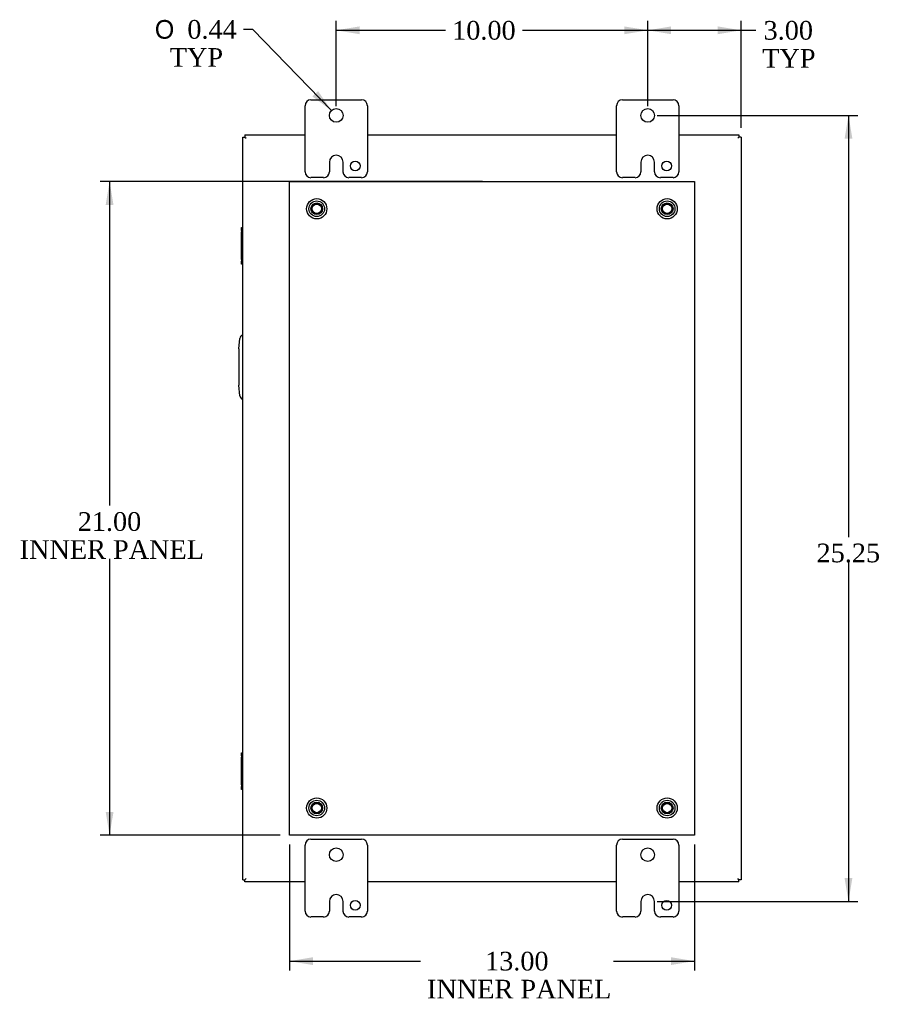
# Model space of a CAD drawing. Header units: inches. Extents: x 1 to 150, y -1 to 99.
# Tile 6 of 9: x 85 to 113, y 31 to 62. Entities that reach past the tile are written whole.
import ezdxf
from ezdxf.enums import TextEntityAlignment as Align
from ezdxf.lldxf.tags import DXFTag

# ---------------------------------------------------------------- set-up
doc = ezdxf.new("R2010")
doc.units = ezdxf.units.IN
doc.header["$MEASUREMENT"] = 0
for name, color, linetype in [('COM40153-2', 7, 'Continuous'), ('COM40675', 7, 'Continuous'), ('COM42667', 7, 'Continuous'), ('COM48475', 7, 'Continuous'), ('Default', 7, 'Continuous'), ('FET07710', 7, 'Continuous'), ('STD26094', 7, 'Continuous')]:
    doc.layers.add(name, color=color, linetype=linetype)
doc.styles.add('SEACAD_Solid_Edge_ANSI1_Symbols', font='txt')
doc.styles.add('SEACAD_Times_New_Roman', font='times.ttf')
tags = doc.linetypes.add('HIDDEN2', pattern=[0.1875, 0.125, -0.0625]).pattern_tags.tags
tags[6:7] = [DXFTag(74, 4), DXFTag(75, 0), DXFTag(340, '0'), DXFTag(46, 0.0), DXFTag(50, 0.0), DXFTag(44, 0.0), DXFTag(45, 0.0)]
tags[4:5] = [DXFTag(74, 4), DXFTag(75, 0), DXFTag(340, '0'), DXFTag(46, 0.0), DXFTag(50, 0.0), DXFTag(44, 0.0), DXFTag(45, 0.0)]
doc.dimstyles.new('HAMMOND_(STH_-_120x80)', dxfattribs={"dimtxt": 0.6, "dimasz": 0.75, "dimexe": 0.3, "dimexo": 0.3, "dimgap": 0.15, "dimtad": 0, "dimtih": 1, "dimtoh": 1, "dimzin": 0, "dimdsep": 46, "dimtxsty": 'SEACAD_Times_New_Roman', "dimblk1": '_SE_FILLED', "dimblk2": '_SE_FILLED', "dimsah": 1, "dimcen": 0.3, "dimadec": 0, "dimazin": 0, "dimtfac": 0.8, "dimtofl": 0, "dimtmove": 0, "dimatfit": 3, "dimfxl": 1, "dimtolj": 1, "dimtzin": 0, "dimarcsym": 0})

# ---------------------------------------------------------------- blocks, each defined once
blk = doc.blocks.new('SE10')
at = {"layer": 'COM40153-2', "color": 7, "linetype": 'Continuous'}
for p, q in [((92.214, 51.693), (92.243, 52.027)), ((92.214, 51.693), (92.214, 50.522)), ((92.243, 50.188), (92.214, 50.522))]:
    blk.add_line(p, q, dxfattribs=at)
for centre, start, end in [((92.368, 52.016), 103.3006, 175), ((92.368, 50.199), 185, 256.6994)]:
    blk.add_arc(centre, 0.125, start, end, dxfattribs=at)
at = {"layer": 'COM40675', "color": 7, "linetype": 'HIDDEN2'}
for p, q in [((93.839, 57.068), (106.839, 57.068)), ((93.839, 36.068), (93.839, 57.068)), ((106.839, 57.068), (106.839, 36.068)), ((106.839, 36.068), (93.839, 36.068))]:
    blk.add_line(p, q, dxfattribs=at)
for centre in [(94.714, 56.193), (105.964, 56.193), (94.714, 36.943), (105.964, 36.943)]:
    blk.add_circle(centre, 0.25, dxfattribs=at)
at = {"layer": 'COM42667', "color": 7, "linetype": 'Continuous'}
for p, q in [((92.3, 55.499), (92.3, 55.594)), ((92.3, 55.594), (92.339, 55.594)), ((92.3, 55.499), (92.3, 55.451)), ((92.339, 55.499), (92.3, 55.499)), ((92.3, 54.56), (92.3, 55.451)), ((92.3, 54.56), (92.3, 54.512)), ((92.3, 54.417), (92.3, 54.512)), ((92.3, 54.512), (92.339, 54.512)), ((92.339, 54.417), (92.3, 54.417)), ((92.3, 38.623), (92.3, 38.718)), ((92.3, 38.718), (92.339, 38.718)), ((92.3, 38.623), (92.3, 38.575)), ((92.339, 38.623), (92.3, 38.623)), ((92.3, 37.684), (92.3, 38.575)), ((92.3, 37.684), (92.3, 37.636)), ((92.3, 37.541), (92.3, 37.636)), ((92.3, 37.636), (92.339, 37.636)), ((92.339, 37.541), (92.3, 37.541))]:
    blk.add_line(p, q, dxfattribs=at)
at = {"layer": 'COM48475', "color": 7, "linetype": 'Continuous'}
for p, q in [((92.411, 58.568), (92.411, 58.496)), ((92.411, 58.568), (94.339, 58.568)), ((96.339, 58.568), (104.339, 58.568)), ((106.339, 58.568), (108.267, 58.568)), ((108.267, 58.568), (108.267, 58.496)), ((92.339, 58.495), (92.411, 58.495)), ((92.339, 34.64), (92.339, 58.495)), ((92.411, 58.496), (92.447, 58.46)), ((92.411, 58.495), (92.447, 58.46)), ((108.267, 58.496), (108.231, 58.46)), ((108.267, 58.495), (108.231, 58.46)), ((108.339, 58.495), (108.267, 58.495)), ((108.339, 58.495), (108.339, 34.64)), ((92.339, 34.64), (92.411, 34.64)), ((92.411, 34.64), (92.447, 34.676)), ((92.411, 34.64), (92.447, 34.676)), ((92.411, 34.568), (92.411, 34.64)), ((94.339, 34.568), (92.411, 34.568)), ((104.339, 34.568), (96.339, 34.568)), ((108.267, 34.568), (106.339, 34.568)), ((108.267, 34.64), (108.231, 34.676)), ((108.267, 34.64), (108.231, 34.676)), ((108.339, 34.64), (108.267, 34.64)), ((108.267, 34.568), (108.267, 34.64))]:
    blk.add_line(p, q, dxfattribs=at)
at = {"layer": 'FET07710', "color": 7, "linetype": 'Continuous'}
for p, q in [((94.339, 57.38), (94.339, 59.505)), ((94.527, 59.693), (96.152, 59.693)), ((96.339, 59.505), (96.339, 57.38)), ((104.339, 57.38), (104.339, 59.505)), ((104.527, 59.693), (106.152, 59.693)), ((106.339, 59.505), (106.339, 57.38)), ((95.34, 57.911), (95.339, 57.911)), ((105.34, 57.911), (105.339, 57.911)), ((95.121, 57.693), (95.121, 57.38)), ((95.558, 57.38), (95.558, 57.693)), ((105.121, 57.693), (105.121, 57.38)), ((105.558, 57.38), (105.558, 57.693)), ((94.934, 57.193), (94.527, 57.193)), ((96.152, 57.193), (95.745, 57.193)), ((104.934, 57.193), (104.527, 57.193)), ((106.152, 57.193), (105.745, 57.193)), ((94.339, 33.63), (94.339, 35.755)), ((94.527, 35.943), (96.152, 35.943)), ((96.339, 35.755), (96.339, 33.63)), ((104.339, 33.63), (104.339, 35.755)), ((104.527, 35.943), (106.152, 35.943)), ((106.339, 35.755), (106.339, 33.63)), ((95.34, 34.161), (95.339, 34.161)), ((105.34, 34.161), (105.339, 34.161)), ((95.121, 33.943), (95.121, 33.63)), ((95.558, 33.63), (95.558, 33.943)), ((105.121, 33.943), (105.121, 33.63)), ((105.558, 33.63), (105.558, 33.943)), ((94.934, 33.443), (94.527, 33.443)), ((96.152, 33.443), (95.745, 33.443)), ((104.934, 33.443), (104.527, 33.443)), ((106.152, 33.443), (105.745, 33.443))]:
    blk.add_line(p, q, dxfattribs=at)
for centre, radius in [((95.339, 59.193), 0.219), ((105.339, 59.193), 0.219), ((95.949, 57.568), 0.156), ((105.949, 57.568), 0.156), ((95.339, 35.443), 0.219), ((105.339, 35.443), 0.219), ((95.949, 33.818), 0.156), ((105.949, 33.818), 0.156)]:
    blk.add_circle(centre, radius, dxfattribs=at)
for centre, radius, start, end in [((94.527, 59.505), 0.188, 90, 180), ((96.152, 59.505), 0.188, 0, 90), ((104.527, 59.505), 0.188, 90, 180), ((106.152, 59.505), 0.188, 0, 90), ((95.339, 57.693), 0.218, 90, 180), ((95.34, 57.693), 0.218, 0, 90), ((105.339, 57.693), 0.218, 90, 180), ((105.34, 57.693), 0.218, 0, 90), ((94.527, 57.38), 0.188, 180, 270), ((94.934, 57.38), 0.188, 270, 0), ((95.745, 57.38), 0.188, 180, 270), ((96.152, 57.38), 0.188, 270, 0), ((104.527, 57.38), 0.188, 180, 270), ((104.934, 57.38), 0.188, 270, 0), ((105.745, 57.38), 0.188, 180, 270), ((106.152, 57.38), 0.188, 270, 0), ((94.527, 35.755), 0.188, 90, 180), ((96.152, 35.755), 0.188, 0, 90), ((104.527, 35.755), 0.188, 90, 180), ((106.152, 35.755), 0.188, 0, 90), ((95.339, 33.943), 0.218, 90, 180), ((95.34, 33.943), 0.218, 0, 90), ((105.339, 33.943), 0.218, 90, 180), ((105.34, 33.943), 0.218, 0, 90), ((94.527, 33.63), 0.188, 180, 270), ((94.934, 33.63), 0.188, 270, 0), ((95.745, 33.63), 0.188, 180, 270), ((96.152, 33.63), 0.188, 270, 0), ((104.527, 33.63), 0.188, 180, 270), ((104.934, 33.63), 0.188, 270, 0), ((105.745, 33.63), 0.188, 180, 270), ((106.152, 33.63), 0.188, 270, 0)]:
    blk.add_arc(centre, radius, start, end, dxfattribs=at)
at = {"layer": 'STD26094', "color": 7, "linetype": 'HIDDEN2'}
for centre, radius in [((94.714, 56.193), 0.325), ((94.714, 56.193), 0.188), ((94.714, 56.193), 0.165), ((94.714, 56.193), 0.15), ((105.964, 56.193), 0.325), ((105.964, 56.193), 0.188), ((105.964, 56.193), 0.165), ((105.964, 56.193), 0.15), ((94.714, 36.943), 0.325), ((94.714, 36.943), 0.188), ((94.714, 36.943), 0.165), ((94.714, 36.943), 0.15), ((105.964, 36.943), 0.325), ((105.964, 36.943), 0.188), ((105.964, 36.943), 0.165), ((105.964, 36.943), 0.15)]:
    blk.add_circle(centre, radius, dxfattribs=at)
blk = doc.blocks.new('DMBLK7158')
at = {"layer": 'Default', "linetype": 'Continuous'}
for points in [[(87.939, 56.318), (88.189, 56.318), (88.064, 57.068)], [(87.939, 36.818), (88.064, 36.068), (88.189, 36.818)]]:
    blk.add_hatch(color=7, dxfattribs=at).paths.add_polyline_path(points)
at = {"layer": 'Default', "color": 7, "linetype": 'Continuous'}
for p, q in [((100.039, 57.068), (87.764, 57.068)), ((88.064, 57.068), (88.064, 46.657)), ((88.064, 44.947), (88.064, 36.068)), ((93.539, 36.068), (87.764, 36.068))]:
    blk.add_line(p, q, dxfattribs=at)
at = {"layer": 'Default', "color": 7, "linetype": 'Continuous', "style": 'SEACAD_Times_New_Roman'}
for s, p in [('21.00', (87.041, 46.447)), ('INNER PANEL', (85.178, 45.547))]:
    blk.add_text(s, height=0.6, dxfattribs=at).set_placement(p, align=Align.TOP_LEFT)
blk = doc.blocks.new('_SE_FILLED')
at = {"color": 0}
blk.add_line((0, 0), (-1, 0), dxfattribs=at)
blk.add_solid([(0, 0), (-1, -0.1665), (-1, 0.1665), (0, 0)], dxfattribs=at)
blk = doc.blocks.new('DMBLK7159')
at = {"layer": 'Default', "linetype": 'Continuous'}
for points in [[(94.589, 31.9), (94.589, 32.15), (93.839, 32.025)], [(106.089, 31.9), (106.839, 32.025), (106.089, 32.15)]]:
    blk.add_hatch(color=7, dxfattribs=at).paths.add_polyline_path(points)
at = {"layer": 'Default', "color": 7, "linetype": 'Continuous'}
for p, q in [((93.839, 35.768), (93.839, 31.725)), ((106.839, 35.768), (106.839, 31.725)), ((93.839, 32.025), (98.046, 32.025)), ((104.238, 32.025), (106.839, 32.025))]:
    blk.add_line(p, q, dxfattribs=at)
at = {"layer": 'Default', "color": 7, "linetype": 'Continuous', "style": 'SEACAD_Times_New_Roman'}
for s, p in [('13.00', (100.118, 32.325)), ('INNER PANEL', (98.256, 31.425))]:
    blk.add_text(s, height=0.6, dxfattribs=at).set_placement(p, align=Align.TOP_LEFT)
blk = doc.blocks.new('DMBLK7160')
at = {"layer": 'Default', "linetype": 'Continuous'}
for points in [[(96.089, 62.051), (95.339, 61.926), (96.089, 61.801)], [(104.589, 62.051), (104.589, 61.801), (105.339, 61.926)]]:
    blk.add_hatch(color=7, dxfattribs=at).paths.add_polyline_path(points)
at = {"layer": 'Default', "color": 7, "linetype": 'Continuous'}
for p, q in [((95.339, 59.493), (95.339, 62.226)), ((105.339, 59.493), (105.339, 62.226)), ((95.339, 61.926), (98.851, 61.926)), ((101.318, 61.926), (105.339, 61.926))]:
    blk.add_line(p, q, dxfattribs=at)
at = {"layer": 'Default', "color": 7, "linetype": 'Continuous', "style": 'SEACAD_Times_New_Roman'}
blk.add_text('10.00', height=0.6, dxfattribs=at).set_placement((99.061, 62.226), align=Align.TOP_LEFT)
blk = doc.blocks.new('DMBLK7161')
at = {"layer": 'Default', "linetype": 'Continuous'}
for points in [[(106.089, 62.051), (105.339, 61.926), (106.089, 61.801)], [(107.589, 62.051), (107.589, 61.801), (108.339, 61.926)]]:
    blk.add_hatch(color=7, dxfattribs=at).paths.add_polyline_path(points)
at = {"layer": 'Default', "color": 7, "linetype": 'Continuous'}
for p, q in [((105.339, 59.711), (105.339, 62.226)), ((108.339, 58.795), (108.339, 62.226)), ((105.339, 61.926), (108.506, 61.926)), ((108.506, 61.926), (108.806, 61.926))]:
    blk.add_line(p, q, dxfattribs=at)
at = {"layer": 'Default', "color": 7, "linetype": 'Continuous', "style": 'SEACAD_Times_New_Roman'}
for s, p in [('3.00', (109.059, 62.226)), ('TYP', (109.016, 61.326))]:
    blk.add_text(s, height=0.6, dxfattribs=at).set_placement(p, align=Align.TOP_LEFT)
blk = doc.blocks.new('DMBLK7162')
at = {"layer": 'Default', "linetype": 'Continuous'}
for points in [[(111.91, 58.443), (111.785, 59.193), (111.66, 58.443)], [(111.91, 34.693), (111.66, 34.693), (111.785, 33.943)]]:
    blk.add_hatch(color=7, dxfattribs=at).paths.add_polyline_path(points)
at = {"layer": 'Default', "color": 7, "linetype": 'Continuous'}
for p, q in [((105.639, 59.193), (112.085, 59.193)), ((111.785, 59.193), (111.785, 45.647)), ((111.785, 44.837), (111.785, 33.943)), ((105.64, 33.943), (112.085, 33.943))]:
    blk.add_line(p, q, dxfattribs=at)
at = {"layer": 'Default', "color": 7, "linetype": 'Continuous', "style": 'SEACAD_Times_New_Roman'}
blk.add_text('25.25', height=0.6, dxfattribs=at).set_placement((110.761, 45.437), align=Align.TOP_LEFT)
blk = doc.blocks.new('DMBLK7171')
at = {"layer": 'Default', "linetype": 'Continuous'}
blk.add_hatch(color=7, dxfattribs=at).paths.add_polyline_path([(94.575, 59.801), (95.187, 59.35), (94.755, 59.975)])
at = {"layer": 'Default', "color": 7, "linetype": 'Continuous'}
for p, q in [((92.662, 61.956), (92.362, 61.956)), ((95.187, 59.35), (92.662, 61.956))]:
    blk.add_line(p, q, dxfattribs=at)
for s, style, p in [('O', 'SEACAD_Solid_Edge_ANSI1_Symbols', (89.516, 62.256)), ('0.44', 'SEACAD_Times_New_Roman', (90.56, 62.256)), ('TYP', 'SEACAD_Times_New_Roman', (89.995, 61.356))]:
    blk.add_text(s, height=0.6, dxfattribs=dict(at, style=style)).set_placement(p, align=Align.TOP_LEFT)

msp = doc.modelspace()

# ---------------------------------------------------------------- block references
at = {"layer": 'Default'}
msp.add_blockref('SE10', (0, 0), dxfattribs=at)

# ---------------------------------------------------------------- dimensions: what is measured, and where the dimension line sits
at = {"layer": 'Default', "color": 7, "linetype": 'Continuous'}
dim = msp.add_diameter_dim_2p(p1=(95.491, 59.035), p2=(95.187, 59.35), text='\\A1;<>\\PTYP', dimstyle='HAMMOND_(STH_-_120x80)', dxfattribs=at)
dim.commit()
dim.dimension.update_dxf_attribs({"geometry": 'DMBLK7171', "text_midpoint": (92.362, 61.956), "dimtype": 163})
for base, p1, p2, angle, text, picture, middle, dimtype in [((95.339, 61.926), (95.339, 59.193), (105.339, 59.193), 0, '\\A1;<>', 'DMBLK7160', (100.085, 61.926), 161), ((111.785, 59.193), (105.339, 59.193), (105.34, 33.943), 270.0011, '\\A1;<>', 'DMBLK7162', (111.785, 45.137), 161), ((88.064, 36.068), (100.339, 57.068), (93.839, 36.068), 90, '\\A1;<>\\PINNER PANEL', 'DMBLK7158', (88.064, 46.147), 160), ((93.839, 32.025), (93.839, 36.068), (106.839, 36.068), 0, '\\A1;<>\\PINNER PANEL', 'DMBLK7159', (101.142, 32.025), 161)]:
    dim = msp.add_linear_dim(base=base, p1=p1, p2=p2, angle=angle, text=text, dimstyle='HAMMOND_(STH_-_120x80)', dxfattribs=at)
    dim.commit()
    dim.dimension.update_dxf_attribs({"geometry": picture, "text_midpoint": middle, "dimtype": dimtype})
dim = msp.add_linear_dim(base=(108.339, 61.926), p1=(105.339, 59.411), p2=(108.339, 58.495), text='\\A1;<>\\PTYP', dimstyle='HAMMOND_(STH_-_120x80)', override={"dimtmove": 1}, dxfattribs=at)
dim.commit()
dim.dimension.update_dxf_attribs({"geometry": 'DMBLK7161', "text_midpoint": (108.806, 61.926), "dimtype": 160})

doc.saveas('drawing.dxf')
